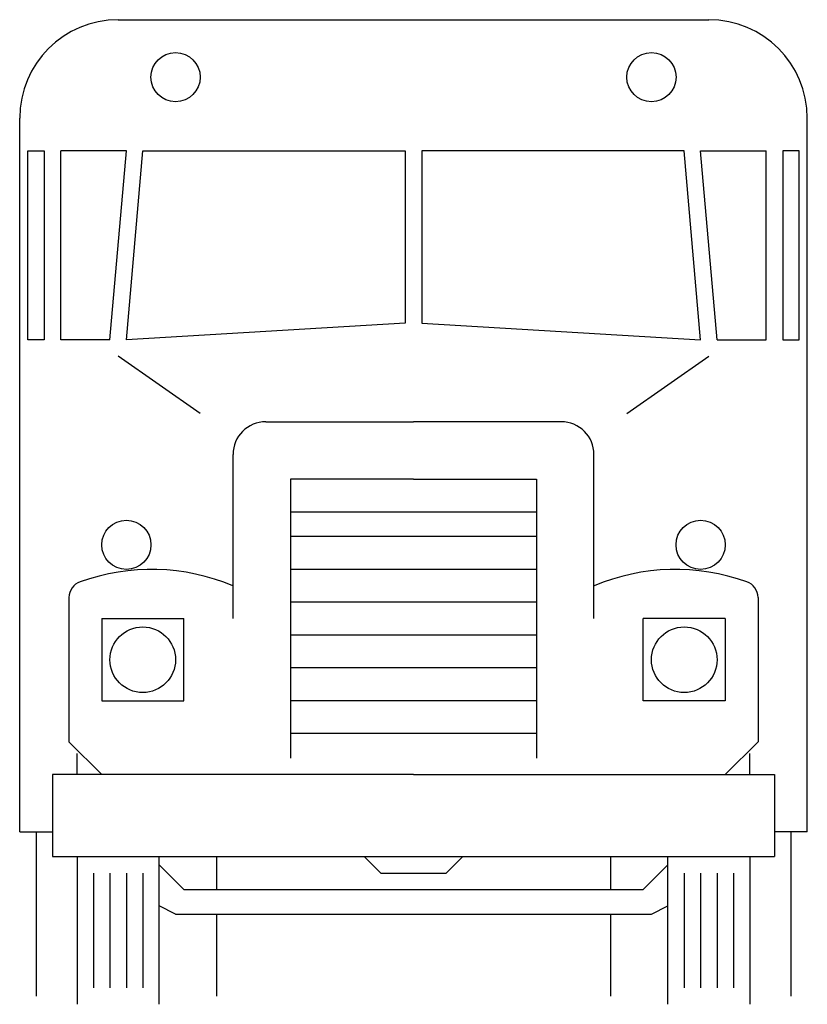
# Model space of a CAD drawing. Extents: x 1992 to 2088, y 1070 to 1190.
import ezdxf

# ---------------------------------------------------------------- set-up
doc = ezdxf.new("R2010")
doc.units = 0
doc.layers.get('0').update_dxf_attribs({"linetype": 'CONTINUOUS'})
doc.layers.add('CAR_DTL', color=7, linetype='CONTINUOUS')

msp = doc.modelspace()

# ---------------------------------------------------------------- linework, layer by layer
at = {"color": 0}
for p, q in [((2004, 1190), (2076, 1190)), ((1992, 1091), (1992, 1178)), ((2088, 1091), (2088, 1178)), ((1993, 1174), (1995, 1174)), ((1993, 1151), (1993, 1174)), ((1995, 1174), (1995, 1151)), ((2005, 1174), (1997, 1174)), ((1997, 1151), (1997, 1174)), ((2003, 1151), (2005, 1174)), ((2005, 1151), (2007, 1174)), ((2007, 1174), (2039, 1174)), ((2039, 1174), (2039, 1153)), ((2073, 1174), (2041, 1174)), ((2041, 1174), (2041, 1153)), ((2075, 1151), (2073, 1174)), ((2077, 1151), (2075, 1174)), ((2075, 1174), (2083, 1174)), ((2083, 1151), (2083, 1174)), ((2087, 1174), (2085, 1174)), ((2085, 1174), (2085, 1151)), ((2087, 1151), (2087, 1174)), ((2039, 1153), (2005, 1151)), ((2041, 1153), (2075, 1151)), ((1995, 1151), (1993, 1151)), ((2003, 1151), (1997, 1151)), ((2077, 1151), (2083, 1151)), ((2085, 1151), (2087, 1151)), ((2022, 1141), (2040, 1141)), ((2058, 1141), (2040, 1141)), ((2018, 1117), (2018, 1137)), ((2062, 1117), (2062, 1137)), ((2025, 1134), (2025, 1100)), ((2040, 1134), (2025, 1134)), ((2040, 1134), (2055, 1134)), ((2055, 1134), (2055, 1100)), ((1998, 1119.58), (1998, 1102)), ((2082, 1119.58), (2082, 1102)), ((2002, 1098), (1998, 1102)), ((2078, 1098), (2082, 1102)), ((1999, 1098), (1999, 1100.56)), ((2081, 1098), (2081, 1100.56)), ((1996, 1098), (1996, 1088)), ((2040, 1098), (1996, 1098)), ((2040, 1098), (2084, 1098)), ((2084, 1098), (2084, 1088)), ((1992, 1091), (1996, 1091)), ((1994, 1091), (1994, 1071)), ((2088, 1091), (2084, 1091)), ((2086, 1091), (2086, 1071)), ((1996, 1088), (2084, 1088)), ((1999, 1088), (1999, 1070)), ((2009, 1070), (2009, 1088)), ((2071, 1070), (2071, 1088)), ((2081, 1088), (2081, 1070)), ((2011, 1081), (2009, 1082)), ((2069, 1081), (2071, 1082)), ((2011, 1081), (2069, 1081)), ((2016, 1081), (2016, 1071)), ((2064, 1081), (2064, 1071))]:
    msp.add_line(p, q, dxfattribs=at)
for centre, radius in [((2011, 1183), 3), ((2069, 1183), 3), ((2007, 1112), 4), ((2073, 1112), 4)]:
    msp.add_circle(centre, radius, dxfattribs=at)
for centre, radius, start, end in [((2004, 1178), 12, 90, 180), ((2076, 1178), 12, 0, 90), ((2022, 1137), 4, 90, 180), ((2058, 1137), 4, 0, 90), ((2008.07, 1097.42), 25.58, 67.1637, 109.8532), ((2071.93, 1097.42), 25.58, 70.1468, 112.8363), ((2000, 1119.58), 2, 107.9695, 180), ((2080, 1119.58), 2, 0, 72.0305)]:
    msp.add_arc(centre, radius, start, end, dxfattribs=at)
at = {"layer": 'CAR_DTL', "color": 0}
for p, q in [((2014, 1142), (2004, 1149)), ((2066, 1142), (2076, 1149)), ((2055, 1130), (2025, 1130)), ((2055, 1127), (2025, 1127)), ((2055, 1123), (2025, 1123)), ((2055, 1119), (2025, 1119)), ((2002, 1117), (2002, 1107)), ((2002, 1117), (2012, 1117)), ((2012, 1107), (2012, 1117)), ((2078, 1117), (2068, 1117)), ((2068, 1107), (2068, 1117)), ((2078, 1117), (2078, 1107)), ((2055, 1115), (2025, 1115)), ((2055, 1111), (2025, 1111)), ((2002, 1107), (2012, 1107)), ((2055, 1107), (2025, 1107)), ((2078, 1107), (2068, 1107)), ((2055, 1103), (2025, 1103)), ((2016, 1088), (2016, 1084)), ((2034, 1088), (2036, 1086)), ((2046, 1088), (2044, 1086)), ((2064, 1088), (2064, 1084)), ((2001, 1086), (2001, 1072)), ((2003, 1086), (2003, 1072)), ((2005, 1086), (2005, 1072)), ((2007, 1086), (2007, 1072)), ((2012, 1084), (2009, 1087)), ((2036, 1086), (2044, 1086)), ((2068, 1084), (2071, 1087)), ((2073, 1086), (2073, 1072)), ((2075, 1086), (2075, 1072)), ((2077, 1086), (2077, 1072)), ((2079, 1086), (2079, 1072)), ((2012, 1084), (2068, 1084))]:
    msp.add_line(p, q, dxfattribs=at)
for centre in [(2005, 1126), (2075, 1126)]:
    msp.add_circle(centre, 3, dxfattribs=at)

doc.saveas('drawing.dxf')
